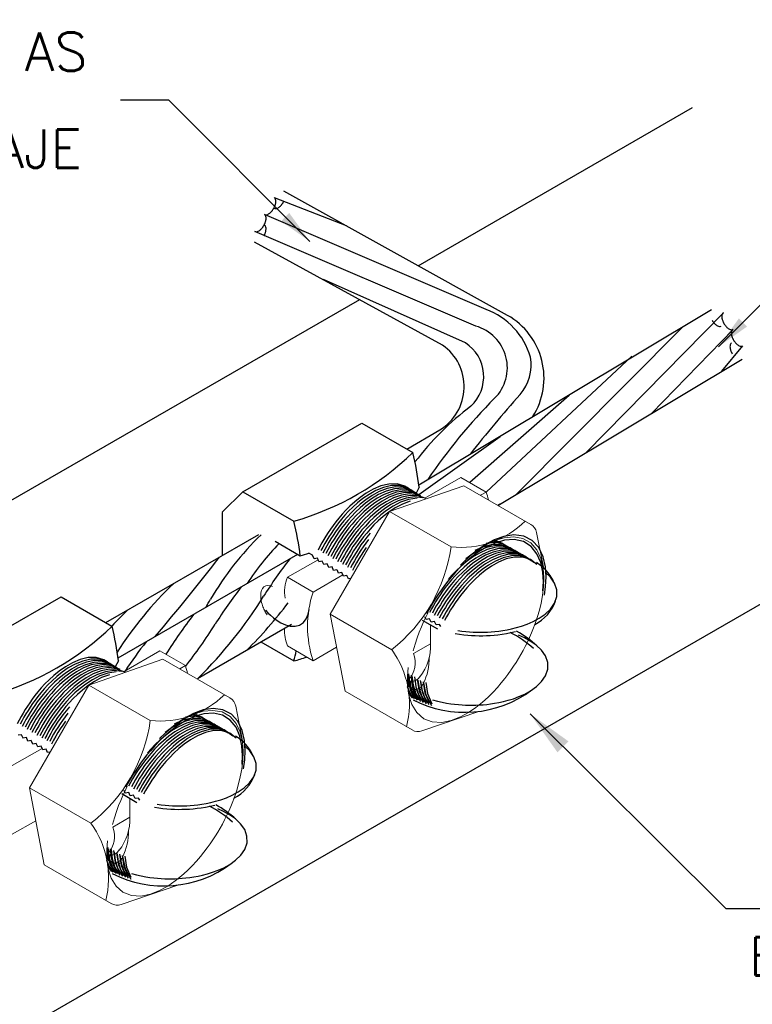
# Model space of a CAD drawing. Header units: millimetres. Extents: x 659 to 1031, y -73 to 11.
# Tile 114 of 141: x 975.79 to 979.6, y -60.52 to -55.41. Entities that reach past the tile are written whole.
import ezdxf

# ---------------------------------------------------------------- set-up
doc = ezdxf.new("R2010")
doc.units = ezdxf.units.MM
doc.header["$MEASUREMENT"] = 0
doc.linetypes.add('NULL', pattern=[0])
for name, color, linetype, lineweight in [('2', 2, 'Continuous', 30), ('C01', 1, 'Continuous', 30), ('C02', 2, 'Continuous', 30), ('C025', 54, 'Continuous', 5), ('C03', 3, 'Continuous', 30)]:
    doc.layers.add(name, color=color, linetype=linetype, lineweight=lineweight)
doc.styles.add('ROMANS', font='ROMANS')

msp = doc.modelspace()

# ---------------------------------------------------------------- hatches: boundary and pattern name
at = {"layer": 'C02', "linetype": 'Continuous'}
for points in [[(977.1511, -56.4538), (977.1933, -56.411), (977.3003, -56.559), (977.1511, -56.4537), (977.1511, -56.4537)], [(979.5728, -57.0015), (979.5306, -56.9587), (979.4235, -57.1067), (979.5728, -57.0015), (979.5728, -57.0015)], [(978.587, -59.2147), (978.6443, -59.1577), (978.4449, -59.0142), (978.5871, -59.2147), (978.5871, -59.2147)]]:
    msp.add_hatch(color=2, dxfattribs=at).paths.add_polyline_path(points)

# ---------------------------------------------------------------- linework, layer by layer
at = {"layer": '2'}
for p, q in [((978.3279, -56.9436), (977.1658, -56.2979)), ((977.9905, -57.0978), (977.0132, -56.5622))]:
    msp.add_line(p, q, dxfattribs=at)
for centre, radius, start, end in [((978.1435, -57.2688), 0.3739, 327.711, 60.4364), ((977.8389, -57.3135), 0.2636, 301.44, 54.8923)]:
    msp.add_arc(centre, radius, start, end, dxfattribs=at)
at = {"layer": 'C01'}
for p, q in [((977.4905, -56.4783), (977.116, -56.3322)), ((978.2162, -56.9129), (977.0646, -56.418)), ((978.1622, -56.9994), (977.0149, -56.5074)), ((978.1096, -57.0865), (977.3721, -56.7573)), ((979.4499, -56.9297), (978.7358, -57.6564)), ((979.2402, -57.0005), (978.3703, -57.8755)), ((979.4999, -57.0162), (979.0756, -57.4527)), ((979.5494, -57.102), (979.4402, -57.2341)), ((978.9733, -57.1561), (978.2169, -57.8618)), ((978.649, -57.3595), (978.1314, -57.8124)), ((978.2895, -57.5755), (977.8671, -57.8769))]:
    msp.add_line(p, q, dxfattribs=at)
for points in [[(977.8267, -57.8549), (977.7935, -57.8312), (977.754, -57.8198), (977.7115, -57.8201), (977.6692, -57.8301), (977.6294, -57.8468), (977.5934, -57.8673), (977.5615, -57.8896), (977.5334, -57.9124), (977.5087, -57.9348), (977.487, -57.9566), (977.4678, -57.9775), (977.4505, -57.9977), (977.435, -58.0171), (977.4207, -58.036), (977.4076, -58.0544), (977.3954, -58.0724), (977.384, -58.0903), (977.3731, -58.1082), (977.3627, -58.1262), (977.3527, -58.1446), (977.343, -58.1635)], [(977.8387, -57.862), (977.8058, -57.8389), (977.7668, -57.8276), (977.7249, -57.8279), (977.6832, -57.8376), (977.6439, -57.8538), (977.6081, -57.8739), (977.5763, -57.8958), (977.5484, -57.9183), (977.5239, -57.9404), (977.5021, -57.962), (977.4828, -57.9828), (977.4656, -58.0027), (977.45, -58.022), (977.4358, -58.0407), (977.4227, -58.0589), (977.4106, -58.0767), (977.3991, -58.0944), (977.3882, -58.112), (977.3779, -58.1297), (977.368, -58.1477), (977.3582, -58.1662)], [(977.8265, -57.8509), (977.7877, -57.8367), (977.7451, -57.8348), (977.7021, -57.8434), (977.6613, -57.8592), (977.6243, -57.8795), (977.5914, -57.9017), (977.5624, -57.9247), (977.5372, -57.9474), (977.5148, -57.9695), (977.4952, -57.9908), (977.4776, -58.0113), (977.4617, -58.0309), (977.4472, -58.05), (977.4339, -58.0686), (977.4216, -58.0869), (977.41, -58.1049), (977.3989, -58.123), (977.3884, -58.1412), (977.3782, -58.1597), (977.3683, -58.1788)], [(977.8615, -57.8747), (977.8262, -57.8518), (977.7848, -57.842), (977.7408, -57.8445), (977.6977, -57.8566), (977.6575, -57.875), (977.6216, -57.8968), (977.5899, -57.9201), (977.5623, -57.9435), (977.538, -57.9664), (977.5168, -57.9885), (977.4979, -58.0098), (977.4809, -58.0302), (977.4656, -58.0499), (977.4516, -58.0691), (977.4387, -58.0878), (977.4266, -58.1063), (977.4151, -58.1248), (977.4042, -58.1432), (977.3937, -58.162), (977.3836, -58.1813)], [(977.8523, -57.8658), (977.8135, -57.8515), (977.7709, -57.8496), (977.728, -57.8581), (977.6872, -57.8739), (977.6501, -57.8941), (977.6171, -57.9164), (977.5882, -57.9395), (977.5628, -57.9622), (977.5405, -57.9843), (977.5208, -58.0056), (977.5031, -58.0261), (977.4872, -58.0458), (977.4728, -58.0649), (977.4595, -58.0834), (977.4471, -58.1017), (977.4355, -58.1198), (977.4245, -58.1379), (977.414, -58.1561), (977.4037, -58.1746), (977.394, -58.1937)], [(977.8356, -57.8611), (977.7936, -57.8565), (977.7505, -57.8629), (977.7092, -57.8773), (977.6712, -57.8967), (977.6373, -57.9186), (977.6075, -57.9415), (977.5814, -57.9643), (977.5584, -57.9866), (977.5381, -58.0081), (977.5201, -58.0287), (977.5038, -58.0485), (977.4891, -58.0677), (977.4755, -58.0864), (977.4629, -58.1047), (977.4512, -58.1227), (977.44, -58.1407), (977.4294, -58.1589), (977.4192, -58.1773), (977.4092, -58.1962)], [(977.8777, -57.881), (977.8389, -57.8666), (977.7963, -57.8647), (977.7534, -57.8732), (977.7126, -57.889), (977.6755, -57.9092), (977.6425, -57.9316), (977.6136, -57.9546), (977.5882, -57.9774), (977.5659, -57.9994), (977.5462, -58.0208), (977.5285, -58.0412), (977.5126, -58.0609), (977.4982, -58.08), (977.4849, -58.0986), (977.4725, -58.1169), (977.4609, -58.1349), (977.4499, -58.153), (977.4394, -58.1712), (977.4291, -58.1898), (977.4194, -58.2089)], [(977.861, -57.8763), (977.819, -57.8717), (977.7759, -57.8781), (977.7346, -57.8925), (977.6966, -57.9119), (977.6627, -57.9338), (977.6329, -57.9567), (977.6067, -57.9795), (977.5838, -58.0018), (977.5635, -58.0233), (977.5455, -58.0439), (977.5292, -58.0637), (977.5145, -58.0829), (977.5009, -58.1016), (977.4883, -58.1199), (977.4766, -58.1379), (977.4654, -58.1559), (977.4548, -58.1741), (977.4446, -58.1925), (977.4346, -58.2114)], [(977.9033, -57.8962), (977.8644, -57.8818), (977.8218, -57.8799), (977.7789, -57.8884), (977.7381, -57.9042), (977.701, -57.9244), (977.668, -57.9468), (977.6391, -57.9698), (977.6137, -57.9926), (977.5914, -58.0146), (977.5717, -58.0359), (977.554, -58.0564), (977.5381, -58.0761), (977.5237, -58.0952), (977.5104, -58.1138), (977.498, -58.1321), (977.4864, -58.1501), (977.4754, -58.1682), (977.4649, -58.1864), (977.4546, -58.205), (977.4449, -58.2241)], [(977.8865, -57.8915), (977.8445, -57.8868), (977.8014, -57.8932), (977.7601, -57.9076), (977.7221, -57.927), (977.6882, -57.949), (977.6584, -57.9719), (977.6323, -57.9946), (977.6093, -58.0169), (977.589, -58.0384), (977.571, -58.059), (977.5547, -58.0789), (977.54, -58.098), (977.5264, -58.1167), (977.5138, -58.135), (977.5021, -58.1531), (977.4909, -58.1711), (977.4803, -58.1893), (977.4701, -58.2076), (977.4601, -58.2266)], [(977.8575, -57.8939), (977.8138, -57.9004), (977.7719, -57.9152), (977.7335, -57.935), (977.6994, -57.9573), (977.6694, -57.9806), (977.6431, -58.0037), (977.6202, -58.0262), (977.5998, -58.0479), (977.5817, -58.0687), (977.5655, -58.0888), (977.5507, -58.1082), (977.5372, -58.127), (977.5246, -58.1456), (977.5128, -58.1639), (977.5016, -58.1822), (977.4909, -58.2006), (977.4806, -58.2194), (977.4706, -58.2387)], [(977.8222, -57.9089), (977.7814, -57.924), (977.7442, -57.9437), (977.711, -57.9656), (977.6817, -57.9883), (977.6561, -58.011), (977.6335, -58.033), (977.6136, -58.0543), (977.5958, -58.0747), (977.5798, -58.0944), (977.5651, -58.1134), (977.5517, -58.1319), (977.5392, -58.1501), (977.5276, -58.168), (977.5165, -58.1859), (977.506, -58.2039), (977.4959, -58.2222), (977.486, -58.241)], [(977.6142, -58.0756), (977.5966, -58.0967), (977.5807, -58.1171), (977.5662, -58.1369), (977.5529, -58.1562), (977.5405, -58.1754), (977.5287, -58.1944), (977.5175, -58.2136), (977.5068, -58.2332), (977.4964, -58.2532)], [(977.606, -58.1083), (977.5914, -58.1275), (977.5778, -58.1461), (977.5652, -58.1644), (977.5535, -58.1825), (977.5424, -58.2005), (977.5318, -58.2186), (977.5215, -58.237), (977.5117, -58.2559)], [(978.3874, -58.183), (978.3525, -58.1586), (978.311, -58.1474), (978.2664, -58.149), (978.2226, -58.1608), (978.1817, -58.1791), (978.1452, -58.2012), (978.113, -58.2247), (978.0849, -58.2484), (978.0604, -58.2717), (978.0388, -58.2941), (978.0197, -58.3156)], [(978.3746, -58.1757), (978.3417, -58.1521), (978.3025, -58.1405), (978.2604, -58.1406), (978.2184, -58.1503), (978.1789, -58.1666), (978.143, -58.1868), (978.1111, -58.2089)], [(978.3607, -58.1708), (978.3263, -58.1467), (978.2856, -58.1353), (978.2419, -58.1365), (978.1985, -58.1476), (978.158, -58.1653)], [(978.3426, -58.155), (978.3056, -58.1329), (978.2624, -58.1246), (978.217, -58.129)], [(978.334, -58.1515), (978.2966, -58.127), (978.252, -58.1172)], [(978.3282, -58.1514), (978.3021, -58.1291), (978.2708, -58.1151)], [(977.5933, -58.1506), (977.5795, -58.1705), (977.5667, -58.19), (977.5546, -58.2095), (977.5431, -58.2291), (977.5322, -58.249), (977.5215, -58.2695)], [(978.4003, -58.1904), (978.3663, -58.1663), (978.3257, -58.1549), (978.2823, -58.1559), (978.2392, -58.1667), (978.1988, -58.1843), (978.1625, -58.2056), (978.1304, -58.2285), (978.1023, -58.2517), (978.0777, -58.2746), (978.0561, -58.2967), (978.0369, -58.3179), (978.0197, -58.3384), (978.0042, -58.358), (977.99, -58.3771), (977.977, -58.3958), (977.9648, -58.4142), (977.9533, -58.4324), (977.9424, -58.4508), (977.9319, -58.4694), (977.9218, -58.4883)], [(978.413, -58.1978), (978.3794, -58.1739), (978.3395, -58.1625), (978.2966, -58.1631), (978.254, -58.1735), (978.2139, -58.1905), (978.1778, -58.2113), (978.1458, -58.2339), (978.1176, -58.2568), (978.0931, -58.2795), (978.0713, -58.3014), (978.0521, -58.3225), (978.0348, -58.3428), (978.0193, -58.3623), (978.0052, -58.3813), (977.9921, -58.3998), (977.9799, -58.418), (977.9684, -58.436), (977.9576, -58.4541), (977.9471, -58.4723), (977.9371, -58.491)], [(978.4258, -58.2053), (978.3918, -58.1812), (978.3513, -58.1698), (978.3077, -58.1708), (978.2646, -58.1817), (978.2243, -58.1992), (978.1879, -58.2205), (978.1558, -58.2435), (978.1277, -58.2667), (978.1031, -58.2895), (978.0815, -58.3116), (978.0623, -58.3329), (978.0452, -58.3533), (978.0297, -58.373), (978.0156, -58.3921), (978.0024, -58.4108), (977.9903, -58.4292), (977.9788, -58.4475), (977.9678, -58.4658), (977.9573, -58.4844), (977.9472, -58.5034)], [(978.4387, -58.2126), (978.4051, -58.1888), (978.3653, -58.1773), (978.3223, -58.1779), (978.2797, -58.1883), (978.2397, -58.2053), (978.2035, -58.2261), (978.1716, -58.2486), (978.1435, -58.2715), (978.1188, -58.2942), (978.0971, -58.3161), (978.0779, -58.3372), (978.0607, -58.3574), (978.0451, -58.377), (978.0309, -58.3959), (978.0179, -58.4144), (978.0057, -58.4326), (977.9942, -58.4506), (977.9833, -58.4687), (977.9728, -58.4869), (977.9628, -58.5055)], [(978.4515, -58.22), (978.4175, -58.196), (978.377, -58.1846), (978.3336, -58.1855), (978.2905, -58.1963), (978.2502, -58.2138), (978.2139, -58.235), (978.1818, -58.2579), (978.1537, -58.2812), (978.1291, -58.304), (978.1075, -58.3261), (978.0883, -58.3473), (978.0711, -58.3677), (978.0556, -58.3874), (978.0414, -58.4065), (978.0284, -58.4252), (978.0162, -58.4435), (978.0047, -58.4618), (977.9938, -58.48), (977.9833, -58.4986), (977.9732, -58.5175)], [(978.4643, -58.2274), (978.4306, -58.2035), (978.3906, -58.1921), (978.3476, -58.1927), (978.3047, -58.2032), (978.2647, -58.2203), (978.2286, -58.2413), (978.1965, -58.2639), (978.1684, -58.2869), (978.1437, -58.3096), (978.1221, -58.3315), (978.1028, -58.3527), (978.0856, -58.373), (978.0701, -58.3926), (978.056, -58.4116), (978.0429, -58.4301), (978.0307, -58.4483), (978.0192, -58.4664), (978.0084, -58.4845), (977.9979, -58.5028), (977.9877, -58.5215)], [(978.4809, -58.2386), (978.4478, -58.2131), (978.4079, -58.2001), (978.3646, -58.1996), (978.3213, -58.2093), (978.2806, -58.2262), (978.2437, -58.2471), (978.2111, -58.27), (978.1826, -58.2932), (978.1575, -58.3161), (978.1356, -58.3383), (978.116, -58.3597), (978.0987, -58.3802), (978.0829, -58.4), (978.0687, -58.4191), (978.0555, -58.4379), (978.0431, -58.4562), (978.0315, -58.4745), (978.0206, -58.4928), (978.0101, -58.5113), (977.9999, -58.5303)], [(976.2634, -58.7574), (976.2302, -58.7338), (976.1906, -58.7223), (976.1481, -58.7227), (976.1059, -58.7327), (976.0661, -58.7494), (976.0301, -58.7699), (975.9981, -58.7922), (975.97, -58.8149), (975.9454, -58.8374), (975.9236, -58.8592), (975.9045, -58.8801), (975.8871, -58.9003), (975.8716, -58.9197), (975.8574, -58.9386), (975.8443, -58.957), (975.8321, -58.975), (975.8206, -58.9929), (975.8097, -59.0108), (975.7994, -59.0288), (975.7894, -59.0472), (975.7796, -59.066)], [(976.2752, -58.7646), (976.2424, -58.7416), (976.2033, -58.7303), (976.1614, -58.7305), (976.1197, -58.7402), (976.0804, -58.7565), (976.0446, -58.7765), (976.0129, -58.7985), (975.9849, -58.8209), (975.9604, -58.8431), (975.9387, -58.8646), (975.9194, -58.8854), (975.9022, -58.9054), (975.8865, -58.9247), (975.8724, -58.9434), (975.8592, -58.9615), (975.8471, -58.9794), (975.8356, -58.997), (975.8248, -59.0146), (975.8144, -59.0323), (975.8045, -59.0503), (975.7947, -59.0688)], [(976.2631, -58.7535), (976.2243, -58.7393), (976.1817, -58.7374), (976.1387, -58.746), (976.098, -58.7618), (976.061, -58.782), (976.028, -58.8043), (975.9991, -58.8273), (975.9738, -58.85), (975.9515, -58.8721), (975.9318, -58.8934), (975.9142, -58.9139), (975.8984, -58.9335), (975.8838, -58.9526), (975.8705, -58.9712), (975.8582, -58.9894), (975.8466, -59.0075), (975.8355, -59.0256), (975.825, -59.0438), (975.8149, -59.0623), (975.805, -59.0814)], [(976.2982, -58.7773), (976.2629, -58.7544), (976.2215, -58.7446), (976.1774, -58.7471), (976.1343, -58.7593), (976.0942, -58.7776), (976.0583, -58.7995), (976.0265, -58.8227), (975.999, -58.8461), (975.9747, -58.8691), (975.9534, -58.8912), (975.9345, -58.9124), (975.9175, -58.9329), (975.9023, -58.9526), (975.8882, -58.9717), (975.8753, -58.9905), (975.8632, -59.009), (975.8517, -59.0274), (975.8409, -59.0459), (975.8304, -59.0647), (975.8202, -59.084)], [(976.289, -58.7685), (976.2502, -58.7541), (976.2076, -58.7523), (976.1646, -58.7607), (976.1238, -58.7765), (976.0867, -58.7967), (976.0538, -58.8191), (976.0248, -58.8421), (975.9994, -58.8649), (975.9771, -58.887), (975.9575, -58.9083), (975.9398, -58.9287), (975.9239, -58.9484), (975.9095, -58.9675), (975.8962, -58.9861), (975.8837, -59.0044), (975.8721, -59.0225), (975.8611, -59.0405), (975.8506, -59.0587), (975.8404, -59.0773), (975.8306, -59.0964)], [(976.2723, -58.7638), (976.2303, -58.7591), (976.1872, -58.7655), (976.1458, -58.7799), (976.1078, -58.7993), (976.0739, -58.8213), (976.0441, -58.8442), (976.018, -58.8669), (975.9951, -58.8892), (975.9748, -58.9107), (975.9567, -58.9313), (975.9405, -58.9512), (975.9257, -58.9703), (975.9122, -58.989), (975.8996, -59.0073), (975.8879, -59.0254), (975.8766, -59.0434), (975.866, -59.0616), (975.8559, -59.0799), (975.8459, -59.0989)], [(976.3144, -58.7836), (976.2756, -58.7693), (976.233, -58.7674), (976.19, -58.7759), (976.1492, -58.7917), (976.1121, -58.8119), (976.0792, -58.8342), (976.0502, -58.8572), (976.0248, -58.88), (976.0025, -58.9021), (975.9828, -58.9234), (975.9651, -58.9438), (975.9493, -58.9636), (975.9349, -58.9827), (975.9216, -59.0012), (975.9091, -59.0195), (975.8975, -59.0376), (975.8865, -59.0557), (975.876, -59.0738), (975.8658, -59.0924), (975.856, -59.1115)], [(976.2977, -58.7789), (976.2557, -58.7743), (976.2126, -58.7806), (976.1712, -58.795), (976.1332, -58.8144), (976.0993, -58.8364), (976.0695, -58.8593), (976.0434, -58.8821), (976.0204, -58.9044), (976.0002, -58.9258), (975.9821, -58.9465), (975.9659, -58.9663), (975.9511, -58.9855), (975.9376, -59.0041), (975.925, -59.0225), (975.9133, -59.0405), (975.902, -59.0585), (975.8914, -59.0767), (975.8813, -59.0951), (975.8713, -59.114)], [(976.3399, -58.7988), (976.3011, -58.7845), (976.2585, -58.7826), (976.2155, -58.7911), (976.1747, -58.8069), (976.1376, -58.8271), (976.1047, -58.8494), (976.0757, -58.8724), (976.0503, -58.8952), (976.028, -58.9173), (976.0084, -58.9386), (975.9907, -58.959), (975.9748, -58.9788), (975.9604, -58.9979), (975.9471, -59.0164), (975.9346, -59.0347), (975.923, -59.0528), (975.912, -59.0709), (975.9015, -59.089), (975.8913, -59.1076), (975.8815, -59.1267)], [(976.3232, -58.7941), (976.2812, -58.7895), (976.2381, -58.7958), (976.1967, -58.8102), (976.1587, -58.8296), (976.1248, -58.8516), (976.095, -58.8745), (976.0689, -58.8973), (976.046, -58.9195), (976.0257, -58.941), (976.0076, -58.9617), (975.9914, -58.9815), (975.9766, -59.0007), (975.9631, -59.0193), (975.9505, -59.0377), (975.9388, -59.0557), (975.9275, -59.0737), (975.9169, -59.0919), (975.9068, -59.1103), (975.8968, -59.1292)], [(976.294, -58.7964), (976.2503, -58.803), (976.2084, -58.8177), (976.17, -58.8376), (976.1359, -58.8599), (976.1059, -58.8832), (976.0796, -58.9063), (976.0567, -58.9288), (976.0363, -58.9505), (976.0182, -58.9713), (976.002, -58.9914), (975.9872, -59.0107), (975.9737, -59.0296), (975.9611, -59.0482), (975.9493, -59.0665), (975.9382, -59.0848), (975.9274, -59.1032), (975.9172, -59.122), (975.9072, -59.1413)], [(976.2588, -58.8116), (976.2181, -58.8267), (976.1808, -58.8463), (976.1476, -58.8683), (976.1183, -58.891), (976.0927, -58.9136), (976.0701, -58.9357), (976.0502, -58.9569), (976.0324, -58.9773), (976.0164, -58.997), (976.0018, -59.016), (975.9883, -59.0345), (975.9759, -59.0527), (975.9643, -59.0707), (975.9532, -59.0886), (975.9427, -59.1066), (975.9326, -59.1249), (975.9227, -59.1436)], [(977.8079, -58.8091), (977.813, -58.8539), (977.8257, -58.8978), (977.8477, -58.9368)], [(977.8138, -58.8077), (977.819, -58.8557), (977.8331, -58.9025), (977.8578, -58.9431)], [(977.8265, -58.814), (977.8311, -58.859), (977.8432, -58.9033), (977.8646, -58.9428)], [(977.8312, -58.818), (977.8367, -58.8653), (977.8508, -58.9114), (977.8753, -58.9515)], [(977.844, -58.8231), (977.8522, -58.8849), (977.8762, -58.9426)], [(977.8459, -58.8299), (977.852, -58.8748), (977.866, -58.9181), (977.8895, -58.9557)], [(977.8586, -58.8357), (977.8685, -58.8966), (977.8939, -58.9521)], [(977.8617, -58.8398), (977.8681, -58.8835), (977.8821, -58.9255), (977.9051, -58.962)], [(977.8742, -58.8413), (977.8835, -58.9007), (977.9074, -58.9554)], [(977.8759, -58.8454), (977.8824, -58.8888), (977.8964, -58.9306), (977.9192, -58.9669)], [(977.8885, -58.8485), (977.8975, -58.9053), (977.9201, -58.9579)], [(977.8902, -58.8539), (977.903, -58.9163), (977.9332, -58.9709)], [(977.9024, -58.8526), (977.9114, -58.9094), (977.934, -58.962)], [(977.8066, -58.8724), (977.8199, -58.9056), (977.8392, -58.9346)], [(977.8113, -58.8986), (977.8207, -58.9157), (977.832, -58.9312)], [(976.0507, -58.9782), (976.0331, -58.9994), (976.0173, -59.0198), (976.0027, -59.0395), (975.9894, -59.0589), (975.977, -59.078), (975.9653, -59.097), (975.954, -59.1163), (975.9433, -59.1358), (975.9329, -59.1559)], [(976.0427, -59.0109), (976.028, -59.0301), (976.0145, -59.0487), (976.0019, -59.067), (975.9902, -59.0851), (975.9791, -59.1031), (975.9684, -59.1211), (975.9582, -59.1396), (975.9483, -59.1584)], [(976.7707, -59.0541), (976.7332, -59.0296), (976.6887, -59.0199)], [(976.7648, -59.0539), (976.7387, -59.0317), (976.7075, -59.0177)], [(976.0298, -59.0533), (976.016, -59.0731), (976.0032, -59.0926), (975.9911, -59.1121), (975.9797, -59.1317), (975.9687, -59.1516), (975.9581, -59.1721)], [(976.8368, -59.093), (976.8028, -59.0689), (976.7623, -59.0575), (976.7188, -59.0585), (976.6757, -59.0694), (976.6353, -59.0869), (976.5991, -59.1082), (976.5669, -59.1311), (976.5389, -59.1544), (976.5142, -59.1772), (976.4926, -59.1993), (976.4734, -59.2206), (976.4562, -59.241), (976.4407, -59.2607), (976.4266, -59.2798), (976.4135, -59.2985), (976.4013, -59.3168), (976.3898, -59.3351), (976.379, -59.3534), (976.3685, -59.372), (976.3583, -59.391)], [(976.8497, -59.1005), (976.8161, -59.0766), (976.7762, -59.0651), (976.7332, -59.0657), (976.6906, -59.0761), (976.6506, -59.0931), (976.6144, -59.1139), (976.5825, -59.1365), (976.5543, -59.1595), (976.5297, -59.1821), (976.508, -59.204), (976.4887, -59.2252), (976.4715, -59.2454), (976.456, -59.2649), (976.4418, -59.2839), (976.4288, -59.3024), (976.4166, -59.3206), (976.4051, -59.3387), (976.3942, -59.3567), (976.3837, -59.375), (976.3737, -59.3936)], [(976.824, -59.0856), (976.7891, -59.0612), (976.7476, -59.05), (976.7031, -59.0516), (976.6592, -59.0633), (976.6183, -59.0817), (976.5818, -59.1038), (976.5496, -59.1273), (976.5215, -59.151), (976.497, -59.1742), (976.4754, -59.1966), (976.4564, -59.2181)], [(976.8112, -59.0783), (976.7784, -59.0547), (976.7392, -59.0431), (976.6971, -59.0433), (976.6551, -59.053), (976.6155, -59.0693), (976.5796, -59.0895), (976.5478, -59.1115)], [(976.7973, -59.0735), (976.763, -59.0493), (976.7222, -59.038), (976.6785, -59.0391), (976.6352, -59.0502), (976.5947, -59.068)], [(976.7792, -59.0577), (976.7422, -59.0356), (976.699, -59.0273), (976.6536, -59.0317)], [(976.8625, -59.1078), (976.8284, -59.0837), (976.7879, -59.0724), (976.7443, -59.0734), (976.7012, -59.0843), (976.6609, -59.1018), (976.6246, -59.1231), (976.5925, -59.1461), (976.5644, -59.1693), (976.5397, -59.1921), (976.5181, -59.2142), (976.499, -59.2355), (976.4819, -59.2559), (976.4664, -59.2756), (976.4522, -59.2947), (976.439, -59.3134), (976.4269, -59.3318), (976.4155, -59.3501), (976.4045, -59.3684), (976.394, -59.387), (976.3838, -59.406)], [(976.8752, -59.1152), (976.8416, -59.0914), (976.8018, -59.0799), (976.7588, -59.0805), (976.7162, -59.0909), (976.6762, -59.1078), (976.6401, -59.1287), (976.6081, -59.1512), (976.58, -59.1741), (976.5554, -59.1968), (976.5336, -59.2187), (976.5145, -59.2397), (976.4972, -59.26), (976.4816, -59.2795), (976.4675, -59.2985), (976.4544, -59.317), (976.4422, -59.3351), (976.4307, -59.3532), (976.4199, -59.3713), (976.4094, -59.3895), (976.3993, -59.4081)], [(976.8881, -59.1227), (976.8542, -59.0986), (976.8137, -59.0872), (976.7702, -59.0882), (976.7271, -59.099), (976.6868, -59.1164), (976.6506, -59.1377), (976.6185, -59.1606), (976.5904, -59.1838), (976.5657, -59.2067), (976.5441, -59.2288), (976.525, -59.25), (976.5077, -59.2704), (976.4922, -59.29), (976.4781, -59.3091), (976.465, -59.3278), (976.4528, -59.3462), (976.4413, -59.3644), (976.4305, -59.3827), (976.42, -59.4012), (976.4098, -59.4202)], [(976.9008, -59.1301), (976.8671, -59.1061), (976.8271, -59.0947), (976.7841, -59.0954), (976.7413, -59.1059), (976.7012, -59.123), (976.6651, -59.1439), (976.633, -59.1666), (976.6049, -59.1896), (976.5803, -59.2122), (976.5586, -59.2342), (976.5394, -59.2553), (976.5221, -59.2756), (976.5066, -59.2952), (976.4925, -59.3142), (976.4794, -59.3328), (976.4672, -59.3509), (976.4557, -59.3691), (976.4449, -59.3871), (976.4344, -59.4055), (976.4242, -59.4242)], [(976.9175, -59.1413), (976.8845, -59.1157), (976.8445, -59.1027), (976.8012, -59.1022), (976.758, -59.112), (976.7172, -59.1288), (976.6804, -59.1498), (976.6478, -59.1726), (976.6192, -59.1959), (976.5942, -59.2187), (976.5722, -59.241), (976.5527, -59.2623), (976.5353, -59.2828), (976.5196, -59.3026), (976.5053, -59.3218), (976.4921, -59.3405), (976.4798, -59.3589), (976.4682, -59.3772), (976.4572, -59.3954), (976.4467, -59.414), (976.4366, -59.4329)], [(976.2444, -59.7117), (976.2496, -59.7565), (976.2623, -59.8004), (976.2842, -59.8393)], [(976.2504, -59.7103), (976.2557, -59.7583), (976.2697, -59.805), (976.2945, -59.8457)], [(976.2631, -59.7166), (976.2678, -59.7616), (976.2798, -59.8058), (976.3012, -59.8454)], [(976.2679, -59.7206), (976.2734, -59.768), (976.2874, -59.8141), (976.3119, -59.8541)], [(976.2806, -59.7258), (976.2888, -59.7876), (976.3127, -59.8452)], [(976.2825, -59.7326), (976.2886, -59.7775), (976.3027, -59.8207), (976.3261, -59.8583)], [(976.2432, -59.7751), (976.2565, -59.8082), (976.2758, -59.8373)], [(976.2951, -59.7384), (976.305, -59.7992), (976.3304, -59.8547)], [(976.2984, -59.7425), (976.3047, -59.7861), (976.3188, -59.8282), (976.3417, -59.8647)], [(976.3107, -59.744), (976.32, -59.8033), (976.3439, -59.8581)], [(976.3126, -59.748), (976.319, -59.7914), (976.3331, -59.8332), (976.3559, -59.8695)], [(976.325, -59.7512), (976.334, -59.808), (976.3566, -59.8606)], [(976.3268, -59.7565), (976.3397, -59.819), (976.3698, -59.8736)], [(976.3389, -59.7552), (976.348, -59.8121), (976.3705, -59.8647)], [(976.248, -59.8012), (976.2574, -59.8183), (976.2686, -59.8338)]]:
    msp.add_lwpolyline(points, dxfattribs=at)
for centre, radius, start, end in [((978.0881, -57.2629), 0.3727, 15.8609, 69.8902), ((978.1028, -57.2153), 0.224, 314.75, 74.6393), ((977.9943, -57.2617), 0.2097, 313.151, 56.6387), ((978.2201, -57.2028), 0.2303, 318.671, 10.4481), ((980.2975, -59.4042), 2.8757, 135.103, 145.991), ((984.7402, -62.9531), 8.4633, 138.588, 141.324), ((979.0754, -58.6443), 1.5463, 127.33, 142.614), ((978.129, -59.1996), 1.5546, 134.118, 149.863), ((978.2676, -59.1996), 1.5546, 136.485, 146.308), ((966.3544, -50.062), 13.2659, 319.866, 322.163), ((979.4671, -59.9491), 2.861, 142.543, 147.304), ((977.8755, -59.6935), 1.8667, 133.39, 147.62), ((979.2153, -60.0945), 2.861, 142.543, 147.304), ((975.0986, -57.1883), 2.3071, 314.665, 328.21), ((975.4712, -57.6648), 1.5145, 328.274, 330.127), ((975.3504, -57.0429), 2.3071, 314.665, 322.799), ((977.4144, -59.6122), 1.5546, 132.961, 137.334), ((978.9677, -60.2374), 2.861, 142.543, 147.625), ((974.8467, -57.3337), 2.3071, 321.552, 328.21), ((978.7201, -60.3804), 2.861, 142.543, 146.28)]:
    msp.add_arc(centre, radius, start, end, dxfattribs=at)
at = {"layer": 'C02'}
for p, q in [((979.4235, -57.1067), (980.959, -55.5712)), ((976.5666, -55.8253), (976.3166, -55.8253)), ((977.3003, -56.559), (976.5666, -55.8253)), ((977.8632, -56.6854), (979.2897, -55.863)), ((971.7609, -60.2031), (977.5595, -56.8605)), ((977.867, -57.8237), (979.3875, -56.9122)), ((978.2778, -57.9311), (979.5469, -57.1701)), ((971.7609, -62.9868), (981.4531, -57.3996)), ((976.9524, -57.8602), (977.5704, -57.5034)), ((977.5704, -57.5034), (977.8355, -57.6565)), ((977.8036, -57.6381), (977.9765, -57.5384)), ((977.8687, -57.8369), (977.8521, -57.8673)), ((976.8447, -57.9657), (976.9535, -57.8583)), ((976.9524, -57.8602), (977.2175, -58.0132)), ((978.2768, -57.9305), (978.2883, -57.9239)), ((976.8443, -57.9684), (976.8443, -58.1921)), ((976.2403, -58.5408), (977.0352, -58.0818)), ((977.1204, -58.1179), (977.2507, -58.1931)), ((976.3034, -58.7245), (977.2374, -58.1854)), ((977.3138, -58.1907), (977.2949, -58.1798)), ((977.322, -58.2087), (977.3138, -58.1907)), ((977.3394, -58.2054), (977.322, -58.2087)), ((977.3475, -58.2237), (977.3393, -58.2057)), ((977.3649, -58.2206), (977.3475, -58.2238)), ((977.373, -58.2388), (977.3649, -58.2206)), ((977.3903, -58.2357), (977.3729, -58.239)), ((977.3984, -58.2539), (977.3903, -58.2357)), ((977.4158, -58.2509), (977.3982, -58.2541)), ((977.4239, -58.269), (977.4158, -58.2509)), ((977.4412, -58.2661), (977.4238, -58.2693)), ((977.4496, -58.2836), (977.4416, -58.2657)), ((977.4671, -58.2805), (977.4496, -58.2836)), ((977.4753, -58.2986), (977.4671, -58.2805)), ((977.4927, -58.2954), (977.4753, -58.2986)), ((977.5009, -58.3134), (977.4927, -58.2954)), ((977.5132, -58.3111), (977.5009, -58.3134)), ((975.3891, -58.7628), (976.007, -58.4061)), ((976.007, -58.4061), (976.272, -58.5591)), ((976.716, -58.8316), (977.2056, -58.5489)), ((977.965, -58.5752), (977.8857, -58.5289)), ((977.9047, -58.5239), (977.8987, -58.5106)), ((977.9222, -58.5207), (977.9047, -58.5239)), ((977.9305, -58.5385), (977.9222, -58.5207)), ((977.9479, -58.5353), (977.9305, -58.5385)), ((977.9565, -58.5524), (977.9479, -58.5353)), ((977.9736, -58.5501), (977.9565, -58.5524)), ((977.981, -58.5615), (977.9736, -58.5501)), ((977.0463, -58.6409), (977.2175, -58.7397)), ((976.3058, -58.7386), (976.2888, -58.7699)), ((977.8384, -58.8999), (977.8243, -58.8917)), ((977.8776, -58.89), (977.8661, -58.8834)), ((978.4449, -59.0142), (979.4631, -60.0261)), ((975.8014, -59.1232), (975.784, -59.1263)), ((975.8095, -59.1414), (975.8014, -59.1232)), ((975.827, -59.1384), (975.8094, -59.1416)), ((975.835, -59.1565), (975.827, -59.1384)), ((975.8523, -59.1536), (975.8349, -59.1568)), ((975.8604, -59.1717), (975.8523, -59.1536)), ((975.8779, -59.1687), (975.8603, -59.1719)), ((975.8863, -59.1863), (975.8781, -59.1683)), ((975.9037, -59.1831), (975.8863, -59.1863)), ((975.9118, -59.2012), (975.9037, -59.1831)), ((975.9293, -59.198), (975.9118, -59.2012)), ((975.9374, -59.2159), (975.9293, -59.198)), ((975.9499, -59.2137), (975.9374, -59.2159)), ((976.3412, -59.4266), (976.3354, -59.4133)), ((976.3588, -59.4233), (976.3412, -59.4266)), ((976.367, -59.4411), (976.3588, -59.4233)), ((976.4015, -59.4778), (976.3223, -59.4316)), ((976.3845, -59.438), (976.367, -59.4411)), ((976.393, -59.455), (976.3845, -59.438)), ((976.4101, -59.4528), (976.393, -59.455)), ((976.4175, -59.464), (976.4101, -59.4528)), ((976.3143, -59.7927), (976.3027, -59.7859)), ((976.2751, -59.8025), (976.2608, -59.7943)), ((979.4631, -60.0261), (979.7131, -60.0261))]:
    msp.add_line(p, q, dxfattribs=at)
for points in [[(977.064, -56.4189), (977.0682, -56.4205), (977.0728, -56.4207), (977.0774, -56.4199), (977.0818, -56.4182), (977.0859, -56.4161), (977.0895, -56.4137), (977.0927, -56.4112), (977.0955, -56.4088), (977.098, -56.4064), (977.1002, -56.404), (977.1022, -56.4018), (977.1039, -56.3997), (977.1055, -56.3976), (977.107, -56.3955), (977.1085, -56.3936), (977.1097, -56.3916), (977.1109, -56.3896), (977.112, -56.3877), (977.1132, -56.3857), (977.1142, -56.3837), (977.1153, -56.3816), (977.1163, -56.3794), (977.1174, -56.3771), (977.1183, -56.3747), (977.1193, -56.3721), (977.1203, -56.3693), (977.1211, -56.3662), (977.122, -56.3629), (977.1227, -56.3592), (977.1233, -56.3552), (977.1236, -56.3509), (977.1233, -56.3463), (977.1226, -56.3416), (977.121, -56.3372), (977.1185, -56.3333), (977.115, -56.3305)], [(977.1148, -56.3862), (977.1192, -56.3878), (977.124, -56.388), (977.1288, -56.387), (977.1334, -56.3852), (977.1375, -56.3829), (977.1412, -56.3804), (977.1445, -56.3777), (977.1473, -56.3752), (977.1497, -56.3727), (977.1519, -56.3704), (977.1539, -56.368), (977.1556, -56.3658), (977.1572, -56.3637), (977.1586, -56.3616), (977.1601, -56.3596), (977.1613, -56.3575), (977.1625, -56.3555), (977.1638, -56.3535)], [(977.0137, -56.5065), (977.018, -56.5081), (977.0228, -56.5082), (977.0275, -56.5073), (977.032, -56.5056), (977.0362, -56.5033), (977.0397, -56.5008), (977.043, -56.4982), (977.0458, -56.4957), (977.0483, -56.4933), (977.0505, -56.4909), (977.0524, -56.4886), (977.0541, -56.4864), (977.0557, -56.4844), (977.0572, -56.4823), (977.0585, -56.4803), (977.0599, -56.4783), (977.0611, -56.4763), (977.0622, -56.4742), (977.0634, -56.4722), (977.0644, -56.47), (977.0655, -56.4678), (977.0666, -56.4656), (977.0676, -56.4631), (977.0687, -56.4605), (977.0696, -56.4576), (977.0705, -56.4546), (977.0715, -56.4512), (977.0722, -56.4475), (977.0728, -56.4435), (977.0732, -56.4391), (977.0731, -56.4344), (977.0723, -56.4296), (977.0707, -56.425), (977.0682, -56.421), (977.0646, -56.4181)], [(977.0619, -56.5298), (977.063, -56.5278), (977.0641, -56.5256), (977.0652, -56.5234), (977.0662, -56.5211), (977.0673, -56.5187), (977.0683, -56.5161), (977.0693, -56.5132), (977.0702, -56.5102), (977.0711, -56.5068), (977.0718, -56.5031), (977.0724, -56.4991), (977.0728, -56.4947), (977.0727, -56.49), (977.0718, -56.4852), (977.0704, -56.4807), (977.0678, -56.4767), (977.0643, -56.4738)], [(979.3912, -56.9694), (979.3924, -56.9713), (979.3936, -56.9733), (979.395, -56.9752), (979.3964, -56.9772), (979.398, -56.9793), (979.3997, -56.9814), (979.4017, -56.9837), (979.4037, -56.986), (979.4062, -56.9884), (979.409, -56.9908), (979.412, -56.9933), (979.4157, -56.9957), (979.4197, -56.9979), (979.4241, -56.9996), (979.4288, -57.0005), (979.4333, -57.0003), (979.4376, -56.9987)], [(979.4496, -56.9297), (979.4462, -56.9326), (979.4438, -56.9365), (979.4423, -56.941), (979.4416, -56.9457), (979.4415, -56.9503), (979.4418, -56.9546), (979.4424, -56.9586), (979.4432, -56.9622), (979.444, -56.9655), (979.445, -56.9685), (979.446, -56.9713), (979.447, -56.9738), (979.4479, -56.9763), (979.4489, -56.9785), (979.45, -56.9807), (979.4511, -56.9827), (979.4522, -56.9847), (979.4533, -56.9867), (979.4545, -56.9886), (979.4557, -56.9907), (979.4571, -56.9926), (979.4586, -56.9946), (979.4601, -56.9967), (979.4618, -56.9988), (979.4638, -57.0011), (979.4659, -57.0034), (979.4683, -57.0058), (979.4711, -57.0082), (979.4743, -57.0107), (979.4778, -57.0132), (979.4819, -57.0154), (979.4863, -57.0171), (979.4909, -57.018), (979.4955, -57.0178), (979.4998, -57.0162)], [(979.4993, -57.0154), (979.496, -57.0182), (979.4935, -57.022), (979.492, -57.0263), (979.4911, -57.0309), (979.491, -57.0354), (979.4913, -57.0396), (979.4918, -57.0435), (979.4925, -57.0471), (979.4933, -57.0504), (979.4942, -57.0534), (979.4952, -57.0562), (979.4961, -57.0587), (979.4971, -57.0611), (979.4981, -57.0634), (979.4991, -57.0655), (979.5002, -57.0675), (979.5012, -57.0695), (979.5023, -57.0715), (979.5035, -57.0734), (979.5046, -57.0753), (979.5059, -57.0772), (979.5073, -57.0792), (979.5087, -57.0811), (979.5102, -57.0831), (979.512, -57.0853), (979.5138, -57.0875), (979.516, -57.0897), (979.5185, -57.0921), (979.5212, -57.0945), (979.5243, -57.0969), (979.5279, -57.0992), (979.5319, -57.1014), (979.5362, -57.103), (979.5407, -57.1038), (979.5452, -57.1036), (979.5494, -57.102)], [(979.4922, -57.0862), (979.4888, -57.089), (979.4864, -57.0928), (979.4848, -57.0972), (979.4841, -57.1018), (979.4839, -57.1063), (979.4842, -57.1106), (979.4848, -57.1145), (979.4855, -57.1181), (979.4864, -57.1214), (979.4872, -57.1244), (979.4882, -57.1271), (979.4892, -57.1297), (979.4902, -57.1321), (979.4911, -57.1343), (979.4921, -57.1365), (979.4932, -57.1385), (979.4943, -57.1406), (979.4954, -57.1425)], [(978.5195, -58.3978), (978.5256, -58.3522), (978.5278, -58.3027), (978.5243, -58.2504), (978.5126, -58.1982), (978.4903, -58.1507), (978.4564, -58.1133), (978.412, -58.0906), (978.3614, -58.0842), (978.309, -58.0922), (978.2588, -58.1105), (978.2133, -58.1349), (978.1729, -58.1623), (978.1378, -58.1904), (978.1072, -58.2181)], [(978.5117, -58.376), (978.514, -58.3286), (978.511, -58.2787), (978.5007, -58.2286), (978.4809, -58.1822), (978.4505, -58.1442), (978.4101, -58.119), (978.363, -58.1087), (978.3129, -58.1124), (978.2638, -58.1268), (978.2183, -58.1482), (978.1774, -58.1734), (978.1414, -58.2001), (978.1099, -58.2269), (978.0823, -58.2531), (978.058, -58.2783), (978.0366, -58.3024), (978.0173, -58.3256), (977.9999, -58.3478), (977.9839, -58.3694), (977.9693, -58.3904), (977.9555, -58.4111), (977.9426, -58.4316), (977.9302, -58.4521), (977.9184, -58.4729), (977.907, -58.494)], [(978.0696, -58.5821), (978.0911, -58.5851), (978.1114, -58.5873), (978.131, -58.589), (978.15, -58.5901), (978.1685, -58.5908), (978.1868, -58.5909), (978.2051, -58.5907), (978.2237, -58.59), (978.2425, -58.5889), (978.2618, -58.5872), (978.2819, -58.585), (978.3029, -58.582), (978.3251, -58.5781), (978.3488, -58.5732), (978.3741, -58.5668), (978.4012, -58.5588), (978.4301, -58.5484), (978.4605, -58.5351), (978.4919, -58.5182), (978.5228, -58.4969), (978.5506, -58.4707), (978.5723, -58.4398), (978.5844, -58.4053), (978.5845, -58.3696), (978.5727, -58.3351), (978.5511, -58.3041), (978.5232, -58.278)], [(977.0691, -58.4766), (977.0815, -58.4893), (977.0955, -58.5024), (977.1115, -58.5157), (977.1297, -58.529), (977.1504, -58.5413), (977.1734, -58.5516), (977.1982, -58.5582), (977.2232, -58.5593), (977.2468, -58.5534), (977.2667, -58.5401), (977.2815, -58.5206), (977.2913, -58.4972), (977.2962, -58.4721)], [(977.9372, -58.942), (977.9633, -58.9492), (977.9877, -58.9548), (978.0107, -58.9592), (978.0323, -58.9626), (978.0528, -58.9651), (978.0724, -58.9671), (978.0914, -58.9685), (978.1097, -58.9694), (978.1279, -58.9698), (978.1458, -58.9698), (978.1639, -58.9695), (978.1821, -58.9687), (978.2006, -58.9674), (978.2198, -58.9656), (978.2398, -58.9632), (978.2607, -58.96), (978.2829, -58.956), (978.3065, -58.9509), (978.3316, -58.9444), (978.3585, -58.9361), (978.3871, -58.9255), (978.4172, -58.912), (978.4479, -58.8949), (978.4781, -58.8735), (978.5049, -58.8473), (978.5257, -58.8167), (978.537, -58.7828), (978.5368, -58.7476), (978.525, -58.7139), (978.5038, -58.6835), (978.4766, -58.6577), (978.4462, -58.6366), (978.4153, -58.6199), (978.3852, -58.6067)], [(978.0562, -58.5976), (978.0787, -58.6012), (978.1002, -58.6039), (978.1208, -58.606), (978.1408, -58.6074), (978.1603, -58.6083), (978.1796, -58.6088), (978.1988, -58.6087), (978.2181, -58.6081), (978.2376, -58.6071), (978.2575, -58.6055), (978.278, -58.6034), (978.2992, -58.6005), (978.3216, -58.5969), (978.345, -58.5922), (978.3699, -58.5863)], [(976.9482, -59.2786), (976.9505, -59.2313), (976.9476, -59.1814), (976.9372, -59.1313), (976.9174, -59.0849), (976.887, -59.0469), (976.8466, -59.0217), (976.7995, -59.0113), (976.7494, -59.015), (976.7004, -59.0294), (976.6548, -59.0508), (976.6139, -59.076), (976.5779, -59.1027), (976.5464, -59.1295), (976.5189, -59.1557), (976.4946, -59.1809), (976.4731, -59.205), (976.4538, -59.2282), (976.4365, -59.2505), (976.4205, -59.272), (976.4058, -59.2931), (976.392, -59.3138), (976.3791, -59.3343), (976.3668, -59.3548), (976.3549, -59.3755), (976.3436, -59.3967)], [(976.9561, -59.3004), (976.9622, -59.2548), (976.9644, -59.2053), (976.961, -59.1529), (976.9493, -59.1008), (976.9269, -59.0533), (976.893, -59.0159), (976.8487, -58.9932), (976.798, -58.9868), (976.7457, -58.9948), (976.6955, -59.0131), (976.65, -59.0375), (976.6096, -59.0649), (976.5744, -59.093), (976.5439, -59.1207)], [(976.5063, -59.4847), (976.5278, -59.4877), (976.548, -59.49), (976.5677, -59.4916), (976.5866, -59.4927), (976.6052, -59.4934), (976.6235, -59.4936), (976.6418, -59.4933), (976.6603, -59.4927), (976.6791, -59.4915), (976.6984, -59.4899), (976.7186, -59.4876), (976.7396, -59.4846), (976.7618, -59.4808), (976.7855, -59.4758), (976.8107, -59.4695), (976.8378, -59.4614), (976.8668, -59.451), (976.8971, -59.4377), (976.9285, -59.4208), (976.9594, -59.3995), (976.9872, -59.3733), (977.009, -59.3425), (977.0211, -59.308), (977.0212, -59.2722), (977.0093, -59.2377), (976.9877, -59.2068), (976.9599, -59.1806)], [(976.3738, -59.8447), (976.4, -59.8519), (976.4244, -59.8575), (976.4473, -59.8619), (976.4689, -59.8652), (976.4894, -59.8678), (976.5091, -59.8697), (976.528, -59.8711), (976.5463, -59.872), (976.5645, -59.8725), (976.5825, -59.8725), (976.6005, -59.8721), (976.6187, -59.8713), (976.6373, -59.87), (976.6564, -59.8682), (976.6764, -59.8658), (976.6973, -59.8627), (976.7195, -59.8587), (976.7431, -59.8536), (976.7682, -59.847), (976.7951, -59.8387), (976.8238, -59.8281), (976.8538, -59.8146), (976.8846, -59.7975), (976.9147, -59.7761), (976.9416, -59.75), (976.9623, -59.7194), (976.9737, -59.6854), (976.9734, -59.6503), (976.9616, -59.6165), (976.9405, -59.5861), (976.9133, -59.5604), (976.8829, -59.5392), (976.852, -59.5225), (976.8218, -59.5093)], [(976.4929, -59.5002), (976.5153, -59.5038), (976.5368, -59.5066), (976.5574, -59.5086), (976.5774, -59.5101), (976.597, -59.511), (976.6163, -59.5114), (976.6354, -59.5113), (976.6547, -59.5108), (976.6742, -59.5098), (976.6941, -59.5082), (976.7147, -59.506), (976.7359, -59.5032), (976.7582, -59.4995), (976.7817, -59.4948), (976.8066, -59.4889)]]:
    msp.add_lwpolyline(points, dxfattribs=at)
for centre, radius, start, end in [((976.8202, -56.6116), 1.4568, 285.824, 314.176), ((976.3726, -58.0194), 1.5072, 6.9569, 13.9344), ((975.7535, -58.3765), 1.5085, 6.9841, 13.9344), ((976.8531, -56.7903), 1.4581, 285.824, 287.637), ((978.3616, -58.4258), 0.2286, 26.4242, 59.497), ((978.3642, -58.3477), 0.2283, 297.319, 339.445), ((975.2569, -57.5143), 1.4568, 285.824, 314.176), ((974.8093, -58.9221), 1.5072, 6.9841, 13.9344), ((978.0903, -59.0874), 0.5551, 47.8924, 63.0928), ((978.1297, -59.035), 0.5124, 46.866, 61.3786), ((975.7535, -58.3765), 1.5085, 346.066, 348.08), ((976.8199, -57.337), 1.4581, 285.824, 288.541), ((978.1053, -58.4221), 0.5848, 242.67, 306.722), ((976.7983, -59.3284), 0.2286, 26.4242, 59.497), ((976.8007, -59.2503), 0.2283, 297.319, 339.445), ((976.5269, -59.99), 0.5551, 47.8924, 63.0928), ((976.5663, -59.9376), 0.5124, 46.866, 61.3786), ((976.5419, -59.3247), 0.5848, 242.67, 306.722)]:
    msp.add_arc(centre, radius, start, end, dxfattribs=at)
at = {"layer": 'C025'}
for p, q in [((977.898, -57.8929), (978.0844, -57.7853)), ((978.2169, -57.8618), (978.0844, -57.7853)), ((978.1004, -57.8287), (977.7145, -57.9624)), ((978.4487, -58.0298), (978.1004, -57.8287)), ((978.2169, -57.8618), (978.1873, -57.8788)), ((977.7145, -57.9624), (977.4061, -58.4967)), ((978.0342, -58.147), (977.7145, -57.9624)), ((978.514, -58.2528), (978.4784, -58.0716)), ((977.3428, -58.2135), (977.1844, -58.305)), ((977.4722, -58.2918), (977.3168, -58.3815)), ((977.3168, -58.3815), (977.1844, -58.305)), ((977.7258, -58.6813), (977.4061, -58.4967)), ((977.4832, -58.8976), (977.4061, -58.4967)), ((977.928, -58.5536), (977.9278, -58.6501)), ((977.3168, -58.7386), (977.1844, -58.662)), ((977.8395, -58.7012), (977.9278, -58.6501)), ((976.3345, -58.7956), (976.5211, -58.6879)), ((976.6535, -58.7644), (976.5211, -58.6879)), ((977.439, -58.668), (977.3168, -58.7386)), ((976.5369, -58.7313), (976.1512, -58.865)), ((976.8853, -58.9324), (976.5369, -58.7313)), ((976.6535, -58.7644), (976.6238, -58.7815)), ((976.1512, -58.865), (975.8427, -59.3993)), ((976.4709, -59.0496), (976.1512, -58.865)), ((977.8254, -58.8481), (977.8133, -58.8387)), ((977.8315, -59.0987), (977.4832, -58.8976)), ((976.9506, -59.1555), (976.915, -58.9742)), ((978.1783, -59.0023), (977.8826, -59.1036)), ((975.9087, -59.1945), (975.7535, -59.2841)), ((975.9199, -59.8002), (975.8427, -59.3993)), ((976.1624, -59.5839), (975.8427, -59.3993)), ((976.3647, -59.4563), (976.3644, -59.5528)), ((975.8757, -59.5706), (975.7535, -59.6412)), ((976.2761, -59.6038), (976.3644, -59.5528)), ((976.262, -59.7507), (976.2499, -59.7413)), ((976.2681, -60.0013), (975.9199, -59.8002)), ((976.6149, -59.905), (976.3191, -60.0062))]:
    msp.add_line(p, q, dxfattribs=at)
for points in [[(977.8121, -58.7732), (977.8082, -58.819), (977.8086, -58.8678), (977.8154, -58.918), (977.8306, -58.9664), (977.8563, -59.0087), (977.8923, -59.04), (977.9367, -59.057), (977.9858, -59.0594), (978.0356, -59.0496), (978.0828, -59.0309), (978.1258, -59.0073), (978.1639, -58.9811), (978.1973, -58.9543), (978.2266, -58.9279), (978.2523, -58.9023), (978.275, -58.8777), (978.2952, -58.8541), (978.3134, -58.8315), (978.33, -58.8097), (978.3453, -58.7884), (978.3594, -58.7677), (978.3727, -58.7472), (978.3853, -58.7268), (978.3973, -58.7062), (978.4089, -58.6854), (978.4201, -58.664), (978.4311, -58.6419), (978.4419, -58.6187), (978.4527, -58.5943), (978.4632, -58.5682), (978.4736, -58.5401), (978.4837, -58.5096), (978.4935, -58.4763), (978.5024, -58.4396), (978.5098, -58.3992), (978.5152, -58.355), (978.5168, -58.3074), (978.513, -58.2575), (978.5015, -58.2078), (978.4805, -58.1624), (978.4488, -58.1259), (978.4075, -58.1025), (978.3599, -58.0941), (978.31, -58.0991), (978.2614, -58.1145), (978.2165, -58.1364), (978.1762, -58.1618), (978.1409, -58.1885), (978.1099, -58.2151), (978.0828, -58.2411)], [(977.1055, -58.3528), (977.0943, -58.3493), (977.0827, -58.348), (977.0716, -58.3499), (977.0618, -58.355), (977.0543, -58.3632), (977.049, -58.3735), (977.046, -58.3849), (977.0449, -58.3965), (977.045, -58.4077), (977.0461, -58.418), (977.0477, -58.4275), (977.0496, -58.4362), (977.0518, -58.444), (977.0543, -58.4512), (977.0566, -58.4579), (977.059, -58.4641), (977.0616, -58.4699), (977.0641, -58.4754), (977.0667, -58.4806), (977.0694, -58.4857), (977.0721, -58.4907), (977.075, -58.4955), (977.0779, -58.5004)], [(977.9147, -58.4885), (977.9031, -58.5118), (977.8917, -58.5361), (977.8804, -58.5619), (977.8693, -58.5896), (977.8583, -58.6195), (977.8477, -58.6522), (977.8377, -58.6881)], [(977.8196, -58.8231), (977.8179, -58.8267), (977.8162, -58.8307), (977.8145, -58.8352), (977.8129, -58.8401), (977.8117, -58.8455), (977.8108, -58.8513), (977.8106, -58.8575), (977.8115, -58.8637), (977.8135, -58.8695), (977.8169, -58.8743), (977.8217, -58.8776), (977.8274, -58.8793), (977.8337, -58.8795)], [(977.8317, -58.8325), (977.8299, -58.8363), (977.8282, -58.8404), (977.8263, -58.8451), (977.8248, -58.8503), (977.8235, -58.856), (977.8228, -58.8622), (977.8228, -58.8686), (977.824, -58.875), (977.8266, -58.8807), (977.8309, -58.8852), (977.8362, -58.888), (977.8425, -58.889), (977.8489, -58.8885), (977.8552, -58.8869)], [(976.2487, -59.6759), (976.2448, -59.7216), (976.2453, -59.7704), (976.252, -59.8206), (976.2673, -59.8691), (976.2929, -59.9113), (976.3289, -59.9426), (976.3733, -59.9596), (976.4224, -59.9621), (976.4722, -59.9522), (976.5195, -59.9336), (976.5624, -59.9099), (976.6005, -59.8838), (976.634, -59.857), (976.6633, -59.8306), (976.6889, -59.8049), (976.7116, -59.7803), (976.7319, -59.7568), (976.7501, -59.7342), (976.7667, -59.7123), (976.7819, -59.6911), (976.7961, -59.6703), (976.8094, -59.6498), (976.822, -59.6294), (976.8339, -59.6089), (976.8455, -59.5881), (976.8567, -59.5666), (976.8677, -59.5445), (976.8786, -59.5214), (976.8893, -59.4969), (976.8998, -59.4708), (976.9102, -59.4427), (976.9203, -59.4123), (976.9301, -59.3789), (976.939, -59.3422), (976.9465, -59.3019), (976.9518, -59.2577), (976.9534, -59.2101), (976.9496, -59.1601), (976.9382, -59.1105), (976.9172, -59.065), (976.8854, -59.0285), (976.8442, -59.0052), (976.7966, -58.9967), (976.7466, -59.0018), (976.6981, -59.0171), (976.6531, -59.0391), (976.6128, -59.0644), (976.5776, -59.0911), (976.5466, -59.1178), (976.5195, -59.1438)], [(976.3514, -59.3912), (976.3398, -59.4144), (976.3283, -59.4388), (976.3171, -59.4646), (976.306, -59.4922), (976.295, -59.5221), (976.2844, -59.5548), (976.2743, -59.5908)], [(976.2562, -59.7256), (976.2544, -59.7293), (976.2527, -59.7333), (976.251, -59.7378), (976.2494, -59.7427), (976.2482, -59.748), (976.2474, -59.7539), (976.2471, -59.7601), (976.248, -59.7663), (976.2501, -59.7721), (976.2535, -59.7768), (976.2582, -59.7802), (976.264, -59.7819), (976.2702, -59.7821)], [(976.2682, -59.7351), (976.2664, -59.7389), (976.2647, -59.7431), (976.2629, -59.7478), (976.2613, -59.753), (976.2601, -59.7587), (976.2593, -59.7648), (976.2593, -59.7713), (976.2606, -59.7776), (976.2631, -59.7834), (976.2674, -59.7878), (976.2728, -59.7906), (976.279, -59.7916), (976.2855, -59.7911), (976.2917, -59.7895)]]:
    msp.add_lwpolyline(points, dxfattribs=at)
for centre, radius, start, end in [((977.6712, -58.0402), 0.574, 13.8536, 18.1051), ((978.0851, -57.6716), 0.4781, 263.894, 314.42), ((978.4178, -58.0833), 0.0617, 10.8846, 60), ((977.2189, -58.0324), 0.8233, 307.975, 352.003), ((977.3451, -58.378), 0.1766, 155.586, 191.314), ((977.863, -58.5601), 0.5745, 161.895, 198.105), ((977.3554, -58.5873), 0.1866, 175.331, 203.593), ((977.6732, -58.6623), 0.255, 321.321, 2.7333), ((977.3411, -58.9626), 0.4766, 345.499, 36.1918), ((977.7169, -58.7491), 0.1316, 317.108, 21.3624), ((976.1078, -58.9427), 0.574, 13.8536, 18.1051), ((977.6415, -58.7294), 0.279, 332.707, 1.9672), ((977.8222, -58.7881), 0.0601, 273.043, 328.343), ((977.8428, -58.8387), 0.0503, 270.14, 338.867), ((976.5217, -58.5742), 0.4781, 263.894, 314.42), ((976.8544, -58.9858), 0.0617, 10.8846, 60), ((975.6556, -58.9351), 0.8233, 307.975, 352.003), ((977.8624, -59.0453), 0.0617, 240, 289.115), ((976.1097, -59.5649), 0.255, 321.321, 2.7333), ((975.7778, -59.8653), 0.4766, 345.499, 36.1918), ((976.1535, -59.6517), 0.1316, 317.108, 21.3624), ((976.0782, -59.6321), 0.279, 332.707, 1.9672), ((976.2588, -59.6907), 0.0601, 273.043, 328.343), ((976.2795, -59.7413), 0.0503, 270.14, 338.867), ((976.299, -59.9479), 0.0617, 240, 289.115)]:
    msp.add_arc(centre, radius, start, end, dxfattribs=at)

# ---------------------------------------------------------------- texts
at = {"layer": 'C03', "linetype": 'NULL', "char_height": 0.2, "attachment_point": 7, "line_spacing_factor": 0.798, "style": 'ROMANS'}
for s, insert, width in [('SEGUE PARA AS ', (974.01, -55.6721), 4.933333), ('FERRAGENS DA LAJE', (973.372, -56.1771), 6.247619), (' EM LIGA DE COBRE ESTANHADO PARA', (979.445, -60.3751), 12.038095)]:
    msp.add_mtext(s, dxfattribs=dict(at, insert=insert, width=width))

doc.saveas('drawing.dxf')
